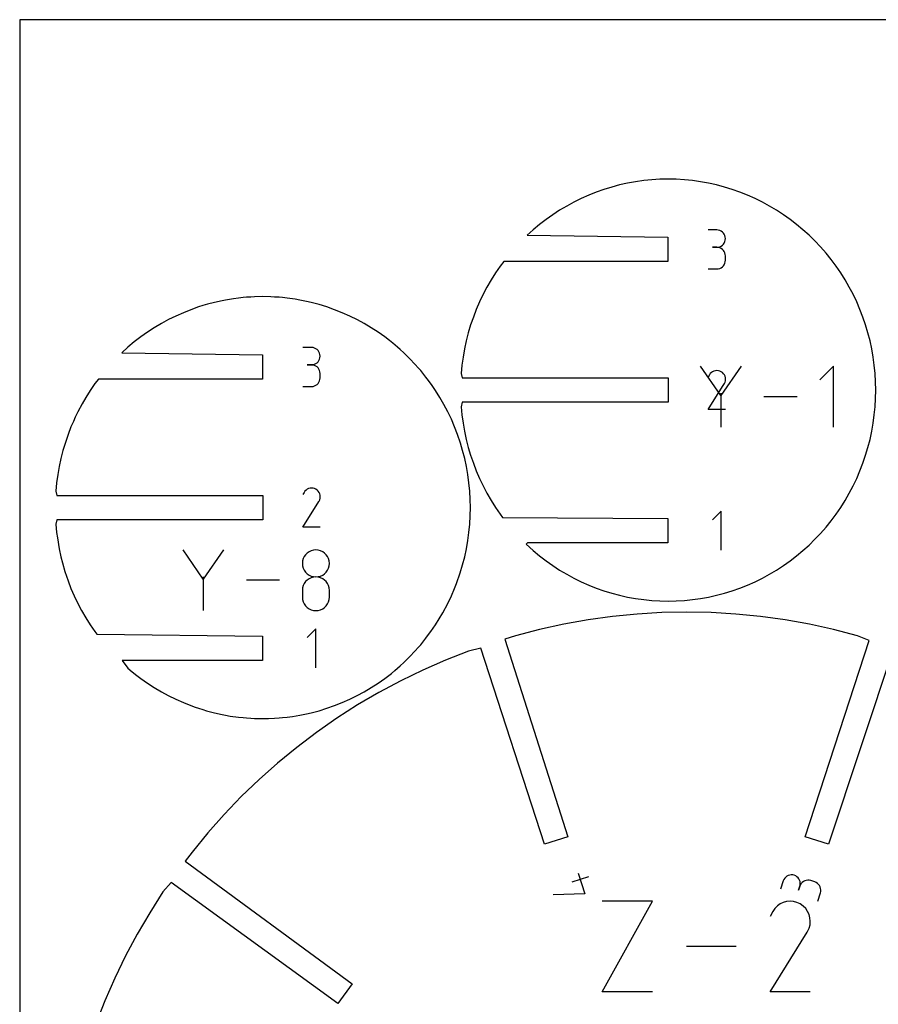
# Model space of a CAD drawing. Extents: x 0 to 406, y 0 to 305.
# Tile 2 of 6: x 0 to 139, y 146 to 305. Entities that reach past the tile are written whole.
import ezdxf

# ---------------------------------------------------------------- set-up
doc = ezdxf.new("R2010")
doc.units = 0

msp = doc.modelspace()

# ---------------------------------------------------------------- linework, layer by layer
at = {"layer": 'annotation', "color": 1}
for p, q in [((112.480543, 270.867872), (111.08173, 270.867872)), ((112.732122, 270.845291), (112.480543, 270.867872)), ((112.96885, 270.780215), (112.732122, 270.845291)), ((113.186789, 270.676647), (112.96885, 270.780215)), ((113.382001, 270.538589), (113.186789, 270.676647)), ((113.550549, 270.370044), (113.382001, 270.538589)), ((113.688496, 270.175013), (113.550549, 270.370044)), ((113.791904, 269.9575), (113.688496, 270.175013)), ((113.382001, 268.399877), (113.550549, 268.568753)), ((113.550549, 268.568753), (113.688496, 268.764276)), ((113.688496, 268.764276), (113.791904, 268.982478)), ((113.856836, 269.721506), (113.791904, 269.9575)), ((113.791904, 268.982478), (113.856836, 269.219387)), ((113.879355, 269.471035), (113.856836, 269.721506)), ((113.856836, 269.219387), (113.879355, 269.471035)), ((113.879355, 269.471035), (113.879355, 269.471035)), ((112.480543, 268.070247), (111.780149, 268.070247)), ((111.780149, 268.070247), (112.480543, 268.070247)), ((112.480543, 268.070247), (112.732122, 268.092834)), ((112.732122, 268.047666), (112.480543, 268.070247)), ((112.480543, 268.070247), (112.480543, 268.070247)), ((112.732122, 268.092834), (112.96885, 268.157948)), ((112.96885, 267.98259), (112.732122, 268.047666)), ((112.96885, 268.157948), (113.186789, 268.261619)), ((113.186789, 267.879022), (112.96885, 267.98259)), ((113.186789, 268.261619), (113.382001, 268.399877)), ((113.382001, 267.740964), (113.186789, 267.879022)), ((113.550549, 267.572418), (113.382001, 267.740964)), ((113.688496, 267.377388), (113.550549, 267.572418)), ((113.791904, 267.159875), (113.688496, 267.377388)), ((113.856836, 266.923881), (113.791904, 267.159875)), ((113.879355, 266.673409), (113.856836, 266.923881)), ((113.688496, 265.268861), (113.791904, 265.486391)), ((113.791904, 265.486391), (113.856836, 265.72244)), ((113.856836, 265.72244), (113.879355, 265.973015)), ((113.879355, 265.973015), (113.879355, 266.673409)), ((113.879355, 266.673409), (113.879355, 266.673409)), ((111.08173, 264.576178), (112.480543, 264.576178)), ((112.480543, 264.576178), (112.732122, 264.598746)), ((112.480543, 264.576178), (112.480543, 264.576178)), ((112.732122, 264.598746), (112.96885, 264.66379)), ((112.96885, 264.66379), (113.186789, 264.767315)), ((113.186789, 264.767315), (113.382001, 264.905331)), ((113.382001, 264.905331), (113.550549, 265.073844)), ((113.550549, 265.073844), (113.688496, 265.268861)), ((47.077253, 251.905752), (45.67844, 251.905752)), ((47.328833, 251.88317), (47.077253, 251.905752)), ((47.565561, 251.818095), (47.328833, 251.88317)), ((47.783499, 251.714527), (47.565561, 251.818095)), ((47.978711, 251.576469), (47.783499, 251.714527)), ((48.147259, 251.407923), (47.978711, 251.576469)), ((48.285206, 251.212893), (48.147259, 251.407923)), ((48.388614, 250.99538), (48.285206, 251.212893)), ((47.978711, 249.437757), (48.147259, 249.606632)), ((48.147259, 249.606632), (48.285206, 249.802156)), ((48.285206, 249.802156), (48.388614, 250.020357)), ((48.453547, 250.759386), (48.388614, 250.99538)), ((48.388614, 250.020357), (48.453547, 250.257267)), ((48.476066, 250.508914), (48.453547, 250.759386)), ((48.453547, 250.257267), (48.476066, 250.508914)), ((48.476066, 250.508914), (48.476066, 250.508914)), ((47.077253, 249.108126), (46.376859, 249.108126)), ((46.376859, 249.108126), (47.077253, 249.108126)), ((47.077253, 249.108126), (47.328833, 249.130713)), ((47.328833, 249.085545), (47.077253, 249.108126)), ((47.077253, 249.108126), (47.077253, 249.108126)), ((47.328833, 249.130713), (47.565561, 249.195827)), ((47.565561, 249.020469), (47.328833, 249.085545)), ((47.565561, 249.195827), (47.783499, 249.299498)), ((47.783499, 248.916901), (47.565561, 249.020469)), ((47.783499, 249.299498), (47.978711, 249.437757)), ((47.978711, 248.778843), (47.783499, 248.916901)), ((48.147259, 248.610298), (47.978711, 248.778843)), ((48.285206, 248.415267), (48.147259, 248.610298)), ((48.388614, 248.197754), (48.285206, 248.415267)), ((48.453547, 247.961761), (48.388614, 248.197754)), ((48.476066, 247.711289), (48.453547, 247.961761)), ((113.144094, 244.1353), (109.872817, 248.866014)), ((111.614945, 247.854725), (111.44005, 247.682171)), ((111.813643, 247.991742), (111.614945, 247.854725)), ((112.030824, 248.09184), (111.813643, 247.991742)), ((112.26117, 248.153638), (112.030824, 248.09184)), ((112.499362, 248.175754), (112.26117, 248.153638)), ((112.74008, 248.156806), (112.499362, 248.175754)), ((112.978004, 248.095412), (112.74008, 248.156806)), ((113.207817, 247.990191), (112.978004, 248.095412)), ((116.414757, 248.866014), (113.144094, 244.1353)), ((113.41336, 247.844236), (113.207817, 247.990191)), ((113.207817, 247.990191), (113.207817, 247.990191)), ((131.313244, 248.865706), (129.133007, 246.684855)), ((131.313244, 239.05864), (131.313244, 248.865706)), ((48.147259, 246.111723), (48.285206, 246.306741)), ((48.285206, 246.306741), (48.388614, 246.52427)), ((48.388614, 246.52427), (48.453547, 246.760319)), ((48.453547, 246.760319), (48.476066, 247.010895)), ((48.476066, 247.010895), (48.476066, 247.711289)), ((48.476066, 247.711289), (48.476066, 247.711289)), ((111.294276, 247.475463), (111.110586, 247.123093)), ((111.44005, 247.682171), (111.294276, 247.475463)), ((113.585217, 247.66909), (113.41336, 247.844236)), ((113.721858, 247.470122), (113.585217, 247.66909)), ((113.71662, 246.07665), (113.823358, 246.305826)), ((113.821756, 247.2527), (113.721858, 247.470122)), ((113.883384, 247.022192), (113.821756, 247.2527)), ((113.823358, 246.305826), (113.885713, 246.543386)), ((113.905212, 246.783964), (113.883384, 247.022192)), ((113.885713, 246.543386), (113.905212, 246.783964)), ((45.67844, 245.614057), (47.077253, 245.614057)), ((47.077253, 245.614057), (47.328833, 245.636626)), ((47.077253, 245.614057), (47.077253, 245.614057)), ((47.328833, 245.636626), (47.565561, 245.701669)), ((47.565561, 245.701669), (47.783499, 245.805195)), ((47.783499, 245.805195), (47.978711, 245.943211)), ((47.978711, 245.943211), (48.147259, 246.111723)), ((111.106636, 241.876657), (113.691733, 246.038332)), ((113.691733, 246.038332), (113.694823, 246.042156)), ((113.691733, 246.038332), (113.691733, 246.038332)), ((113.694823, 246.042156), (113.697787, 246.046012)), ((113.697787, 246.046012), (113.700643, 246.049934)), ((113.700643, 246.049934), (113.703412, 246.053953)), ((113.703412, 246.053953), (113.706112, 246.058102)), ((113.706112, 246.058102), (113.708763, 246.062414)), ((113.708763, 246.062414), (113.711386, 246.066921)), ((113.711386, 246.066921), (113.713998, 246.071655)), ((113.713998, 246.071655), (113.71662, 246.07665)), ((113.71662, 246.07665), (113.71662, 246.07665)), ((113.144094, 244.515996), (113.144094, 239.058332)), ((125.455973, 243.962173), (120.093636, 243.962173)), ((113.904261, 241.876657), (111.106636, 241.876657)), ((46.211671, 228.892605), (46.036776, 228.720051)), ((46.410369, 229.029621), (46.211671, 228.892605)), ((46.627551, 229.12972), (46.410369, 229.029621)), ((46.857897, 229.191518), (46.627551, 229.12972)), ((47.096089, 229.213634), (46.857897, 229.191518)), ((47.336806, 229.194686), (47.096089, 229.213634)), ((47.574731, 229.133292), (47.336806, 229.194686)), ((47.804544, 229.028071), (47.574731, 229.133292)), ((48.010087, 228.882115), (47.804544, 229.028071)), ((47.804544, 229.028071), (47.804544, 229.028071)), ((48.181943, 228.70697), (48.010087, 228.882115)), ((45.891003, 228.513342), (45.707313, 228.160973)), ((46.036776, 228.720051), (45.891003, 228.513342)), ((48.318585, 228.508002), (48.181943, 228.70697)), ((48.313347, 227.11453), (48.420085, 227.343705)), ((48.418483, 228.29058), (48.318585, 228.508002)), ((48.480111, 228.060071), (48.418483, 228.29058)), ((48.420085, 227.343705), (48.48244, 227.581266)), ((48.501939, 227.821844), (48.480111, 228.060071)), ((48.48244, 227.581266), (48.501939, 227.821844)), ((45.703362, 222.914536), (48.28846, 227.076211)), ((48.28846, 227.076211), (48.29155, 227.080035)), ((48.28846, 227.076211), (48.28846, 227.076211)), ((48.29155, 227.080035), (48.294514, 227.083892)), ((48.294514, 227.083892), (48.29737, 227.087814)), ((48.29737, 227.087814), (48.300139, 227.091833)), ((48.300139, 227.091833), (48.302839, 227.095982)), ((48.302839, 227.095982), (48.30549, 227.100294)), ((48.30549, 227.100294), (48.308112, 227.104801)), ((48.308112, 227.104801), (48.310725, 227.109535)), ((48.310725, 227.109535), (48.313347, 227.11453)), ((48.313347, 227.11453), (48.313347, 227.11453)), ((113.180922, 225.476635), (111.780529, 224.075847)), ((113.180922, 219.177435), (113.180922, 225.476635)), ((48.500988, 222.914536), (45.703362, 222.914536)), ((29.627006, 214.531832), (26.355729, 219.262545)), ((32.897668, 219.262545), (29.627006, 214.531832)), ((45.752046, 217.832909), (45.650752, 217.465497)), ((45.913303, 218.17155), (45.752046, 217.832909)), ((46.128332, 218.475188), (45.913303, 218.17155)), ((46.390943, 218.737592), (46.128332, 218.475188)), ((46.694944, 218.952531), (46.390943, 218.737592)), ((47.034146, 219.113774), (46.694944, 218.952531)), ((47.402358, 219.215089), (47.034146, 219.113774)), ((47.793388, 219.250245), (47.402358, 219.215089)), ((48.184418, 219.215089), (47.793388, 219.250245)), ((47.793388, 219.250245), (47.793388, 219.250245)), ((48.55263, 219.113774), (48.184418, 219.215089)), ((48.891832, 218.952531), (48.55263, 219.113774)), ((49.195833, 218.737592), (48.891832, 218.952531)), ((49.458444, 218.475188), (49.195833, 218.737592)), ((49.673473, 218.17155), (49.458444, 218.475188)), ((49.83473, 217.832909), (49.673473, 218.17155)), ((49.936024, 217.465497), (49.83473, 217.832909)), ((45.650752, 217.465497), (45.615612, 217.075544)), ((45.615612, 217.075544), (45.615612, 217.075544)), ((45.615612, 217.075544), (45.650772, 216.68376)), ((45.650772, 216.68376), (45.752117, 216.314922)), ((45.752117, 216.314922), (45.91344, 215.975209)), ((49.673337, 215.975209), (49.834659, 216.314922)), ((49.834659, 216.314922), (49.936004, 216.68376)), ((49.936004, 216.68376), (49.971164, 217.075544)), ((49.971164, 217.075544), (49.936024, 217.465497)), ((49.971164, 217.075544), (49.971164, 217.075544)), ((29.627006, 214.912528), (29.627006, 209.454864)), ((45.91344, 215.975209), (46.128534, 215.670804)), ((46.128534, 215.670804), (46.391196, 215.407885)), ((46.694944, 214.596773), (46.390943, 214.381554)), ((46.391196, 215.407885), (46.695218, 215.192634)), ((47.034146, 214.75816), (46.694944, 214.596773)), ((46.695218, 215.192634), (47.034394, 215.031231)), ((47.402358, 214.859528), (47.034146, 214.75816)), ((47.034394, 215.031231), (47.40252, 214.929857)), ((47.793388, 214.894692), (47.402358, 214.859528)), ((47.40252, 214.929857), (47.793388, 214.894692)), ((47.793388, 214.894692), (48.184256, 214.929857)), ((48.184418, 214.859549), (47.793388, 214.894692)), ((47.793388, 214.894692), (47.793388, 214.894692)), ((47.793388, 214.894692), (47.793388, 214.894692)), ((48.184256, 214.929857), (48.552382, 215.031231)), ((48.55263, 214.758231), (48.184418, 214.859549)), ((48.552382, 215.031231), (48.891558, 215.192634)), ((48.891832, 214.59691), (48.55263, 214.758231)), ((48.891558, 215.192634), (49.19558, 215.407885)), ((49.195833, 214.381756), (48.891832, 214.59691)), ((49.19558, 215.407885), (49.458242, 215.670804)), ((49.458242, 215.670804), (49.673337, 215.975209)), ((41.938884, 214.358705), (36.576548, 214.358705)), ((45.650752, 213.106057), (45.615612, 212.714456)), ((45.752046, 213.474752), (45.650752, 213.106057)), ((45.913303, 213.814357), (45.752046, 213.474752)), ((46.128332, 214.118686), (45.913303, 213.814357)), ((46.390943, 214.381554), (46.128332, 214.118686)), ((49.458444, 214.118939), (49.195833, 214.381756)), ((49.673473, 213.814631), (49.458444, 214.118939)), ((49.83473, 213.475), (49.673473, 213.814631)), ((49.936024, 213.106218), (49.83473, 213.475)), ((49.971164, 212.714456), (49.936024, 213.106218)), ((45.615612, 212.714456), (45.615612, 211.629565)), ((45.615612, 211.629565), (45.615612, 211.629565)), ((45.615612, 211.629565), (45.650772, 211.237992)), ((49.936004, 211.237992), (49.971164, 211.629565)), ((49.971164, 211.629565), (49.971164, 212.714456)), ((49.971164, 212.714456), (49.971164, 212.714456)), ((45.650772, 211.237992), (45.752117, 210.869719)), ((45.752117, 210.869719), (45.91344, 210.530825)), ((45.91344, 210.530825), (46.128534, 210.22739)), ((46.128534, 210.22739), (46.391196, 209.965492)), ((46.391196, 209.965492), (46.695218, 209.751211)), ((46.695218, 209.751211), (47.034394, 209.590627)), ((48.552382, 209.590627), (48.891558, 209.751211)), ((48.891558, 209.751211), (49.19558, 209.965492)), ((49.19558, 209.965492), (49.458242, 210.22739)), ((49.458242, 210.22739), (49.673337, 210.530825)), ((49.673337, 210.530825), (49.834659, 210.869719)), ((49.834659, 210.869719), (49.936004, 211.237992)), ((47.034394, 209.590627), (47.40252, 209.489818)), ((47.40252, 209.489818), (47.793388, 209.454864)), ((47.793388, 209.454864), (48.184256, 209.489818)), ((47.793388, 209.454864), (47.793388, 209.454864)), ((48.184256, 209.489818), (48.552382, 209.590627)), ((47.777634, 206.514515), (46.377241, 205.113727)), ((47.777634, 200.215315), (47.777634, 206.514515)), ((90.11317, 167.076589), (91.193995, 163.750151)), ((91.769001, 166.51223), (89.108302, 165.647716)), ((123.221387, 165.843857), (122.78913, 164.513507)), ((123.320606, 166.076146), (123.221387, 165.843857)), ((123.455649, 166.281178), (123.320606, 166.076146)), ((123.621495, 166.456445), (123.455649, 166.281178)), ((123.81312, 166.599441), (123.621495, 166.456445)), ((124.0255, 166.707656), (123.81312, 166.599441)), ((124.253613, 166.778584), (124.0255, 166.707656)), ((124.492435, 166.809715), (124.253613, 166.778584)), ((124.736944, 166.798544), (124.492435, 166.809715)), ((124.982115, 166.742561), (124.736944, 166.798544)), ((125.214488, 166.64338), (124.982115, 166.742561)), ((124.982115, 166.742561), (124.982115, 166.742561)), ((125.419737, 166.508417), (125.214488, 166.64338)), ((125.595304, 166.342642), (125.419737, 166.508417)), ((125.73863, 166.151027), (125.595304, 166.342642)), ((125.847156, 165.938542), (125.73863, 166.151027)), ((125.918324, 165.710161), (125.847156, 165.938542)), ((125.949574, 165.470853), (125.918324, 165.710161)), ((125.938348, 165.22559), (125.949574, 165.470853)), ((126.116349, 165.416664), (125.981305, 165.211632)), ((126.282195, 165.591932), (126.116349, 165.416664)), ((126.47382, 165.734927), (126.282195, 165.591932)), ((126.6862, 165.843142), (126.47382, 165.734927)), ((126.914313, 165.91407), (126.6862, 165.843142)), ((127.153135, 165.945202), (126.914313, 165.91407)), ((127.397644, 165.93403), (127.153135, 165.945202)), ((127.642815, 165.878047), (127.397644, 165.93403)), ((128.308929, 165.661613), (127.642815, 165.878047)), ((127.642815, 165.878047), (127.642815, 165.878047)), ((128.540282, 165.562764), (128.308929, 165.661613)), ((128.744713, 165.428067), (128.540282, 165.562764)), ((128.919641, 165.262499), (128.744713, 165.428067)), ((129.062486, 165.07104), (128.919641, 165.262499)), ((91.193995, 163.750151), (86.103306, 163.564808)), ((125.882087, 164.979343), (125.665653, 164.313229)), ((125.665653, 164.313229), (125.882087, 164.979343)), ((125.882087, 164.979343), (125.938348, 165.22559)), ((125.981305, 165.211632), (125.882087, 164.979343)), ((125.882087, 164.979343), (125.882087, 164.979343)), ((128.772887, 162.569267), (129.205144, 163.899617)), ((129.170667, 164.858668), (129.062486, 165.07104)), ((129.241603, 164.630362), (129.170667, 164.858668)), ((129.205144, 163.899617), (129.261423, 164.145857)), ((129.205144, 163.899617), (129.205144, 163.899617)), ((129.272716, 164.391098), (129.241603, 164.630362)), ((129.261423, 164.145857), (129.272716, 164.391098)), ((93.973795, 147.911135), (102.098122, 162.542998)), ((102.098122, 162.542998), (93.973795, 162.542998)), ((122.715821, 162.115215), (122.254283, 161.79695)), ((123.220293, 162.347725), (122.715821, 162.115215)), ((123.755344, 162.49127), (123.220293, 162.347725)), ((124.308619, 162.542641), (123.755344, 162.49127)), ((124.867761, 162.498628), (124.308619, 162.542641)), ((125.420416, 162.356022), (124.867761, 162.498628)), ((125.954228, 162.111612), (125.420416, 162.356022)), ((126.431666, 161.772586), (125.954228, 162.111612)), ((125.954228, 162.111612), (125.954228, 162.111612)), ((121.509431, 160.915995), (121.082752, 160.097506)), ((121.848035, 161.39614), (121.509431, 160.915995)), ((122.254283, 161.79695), (121.848035, 161.39614)), ((126.830856, 161.365755), (126.431666, 161.772586)), ((127.148249, 160.90359), (126.830856, 161.365755)), ((127.380294, 160.398559), (127.148249, 160.90359)), ((127.523443, 159.863131), (127.380294, 160.398559)), ((127.574146, 159.309774), (127.523443, 159.863131)), ((127.528853, 158.750956), (127.574146, 159.309774)), ((121.073576, 147.911016), (127.078274, 157.577809)), ((127.078274, 157.577809), (127.085452, 157.586691)), ((127.078274, 157.577809), (127.078274, 157.577809)), ((127.085452, 157.586691), (127.092336, 157.595649)), ((127.092336, 157.595649), (127.098971, 157.604759)), ((127.098971, 157.604759), (127.105401, 157.614094)), ((127.105401, 157.614094), (127.111673, 157.623732)), ((127.111673, 157.623732), (127.117832, 157.633748)), ((127.117832, 157.633748), (127.123923, 157.644216)), ((127.123923, 157.644216), (127.129991, 157.655213)), ((127.129991, 157.655213), (127.136082, 157.666815)), ((127.136082, 157.666815), (127.384015, 158.199147)), ((127.136082, 157.666815), (127.136082, 157.666815)), ((127.384015, 158.199147), (127.528853, 158.750956)), ((115.586899, 155.227066), (107.586447, 155.227066)), ((102.098122, 147.911135), (93.973795, 147.911135)), ((127.571936, 147.911016), (121.073576, 147.911016))]:
    msp.add_line(p, q, dxfattribs=at)
at = {"layer": 'boundary', "color": 5}
for p, q in [((96.811345, 278.133898), (95.538399, 277.796648)), ((98.096448, 278.420152), (96.811345, 278.133898)), ((99.391541, 278.655045), (98.096448, 278.420152)), ((100.694702, 278.838384), (99.391541, 278.655045)), ((102.003845, 278.969669), (100.694702, 278.838384)), ((103.31704, 279.048778), (102.003845, 278.969669)), ((104.632276, 279.075217), (103.31704, 279.048778)), ((105.947481, 279.048776), (104.632276, 279.075217)), ((107.260641, 278.96967), (105.947481, 279.048776)), ((108.569813, 278.83838), (107.260641, 278.96967)), ((109.872951, 278.655045), (108.569813, 278.83838)), ((111.168079, 278.420145), (109.872951, 278.655045)), ((112.453135, 278.133898), (111.168079, 278.420145)), ((113.726122, 277.796638), (112.453135, 278.133898)), ((91.811874, 276.482912), (90.606681, 275.946826)), ((93.036759, 276.970568), (91.811874, 276.482912)), ((94.279529, 277.408794), (93.036759, 276.970568)), ((95.538399, 277.796648), (94.279529, 277.408794)), ((114.984951, 277.408794), (113.726122, 277.796638)), ((116.227761, 276.970555), (114.984951, 277.408794)), ((117.452678, 276.482912), (116.227761, 276.970555)), ((118.657832, 275.94681), (117.452678, 276.482912)), ((89.423042, 275.363243), (88.262772, 274.733102)), ((90.606681, 275.946826), (89.423042, 275.363243)), ((119.841437, 275.363243), (118.657832, 275.94681)), ((121.001741, 274.733084), (119.841437, 275.363243)), ((86.019558, 273.336739), (84.940219, 272.572446)), ((87.127649, 274.057263), (86.019558, 273.336739)), ((88.262772, 274.733102), (87.127649, 274.057263)), ((122.136834, 274.057263), (121.001741, 274.733084)), ((123.24496, 273.336717), (122.136834, 274.057263)), ((124.32434, 272.572446), (123.24496, 273.336717)), ((83.891511, 271.76541), (82.874808, 270.91696)), ((84.940219, 272.572446), (83.891511, 271.76541)), ((125.373009, 271.765386), (124.32434, 272.572446)), ((126.389675, 270.916961), (125.373009, 271.765386)), ((82.874808, 270.91696), (81.891639, 270.028608)), ((127.372873, 270.02858), (126.389675, 270.916961)), ((81.891639, 270.028608), (104.607333, 269.69408)), ((104.607333, 269.69408), (104.607333, 265.75708)), ((128.321098, 269.101807), (127.372873, 270.02858)), ((129.233018, 268.138127), (128.321098, 269.101807)), ((130.107047, 267.138893), (129.233018, 268.138127)), ((130.941931, 266.105587), (130.107047, 267.138893)), ((78.113079, 265.75708), (77.528456, 265.039774)), ((104.607333, 265.75708), (78.113079, 265.75708)), ((131.73603, 265.039774), (130.941931, 266.105587)), ((76.776511, 263.942831), (76.067514, 262.816563)), ((77.528456, 265.039774), (76.776511, 263.942831)), ((132.488068, 263.942795), (131.73603, 265.039774)), ((133.196969, 262.816631), (132.488068, 263.942795)), ((76.067514, 262.816563), (75.402569, 261.663009)), ((133.861942, 261.66297), (133.196969, 262.816631)), ((75.402569, 261.663009), (74.782506, 260.483725)), ((134.481974, 260.483725), (133.861942, 261.66297)), ((31.408079, 259.171778), (30.296944, 258.877398)), ((32.693087, 259.458029), (31.408079, 259.171778)), ((33.222105, 259.553978), (32.693087, 259.458029)), ((34.480542, 259.762191), (33.222105, 259.553978)), ((35.29137, 259.876263), (34.480542, 259.762191)), ((36.048641, 259.952204), (35.29137, 259.876263)), ((36.600525, 260.007549), (36.048641, 259.952204)), ((37.324004, 260.051131), (36.600525, 260.007549)), ((37.913751, 260.086657), (37.324004, 260.051131)), ((39.228927, 260.113097), (37.913751, 260.086657)), ((40.544134, 260.086656), (39.228927, 260.113097)), ((41.126055, 260.051601), (40.544134, 260.086656)), ((41.857344, 260.007549), (41.126055, 260.051601)), ((42.392768, 259.953855), (41.857344, 260.007549)), ((43.166519, 259.87626), (42.392768, 259.953855)), ((44.469674, 259.692924), (43.166519, 259.87626)), ((45.206312, 259.55932), (44.469674, 259.692924)), ((45.764794, 259.458027), (45.206312, 259.55932)), ((46.27309, 259.344795), (45.764794, 259.458027)), ((47.049769, 259.171777), (46.27309, 259.344795)), ((48.322761, 258.834521), (47.049769, 259.171777)), ((74.208291, 259.280827), (73.680831, 258.055931)), ((74.782506, 260.483725), (74.208291, 259.280827)), ((135.056218, 259.280786), (134.481974, 260.483725)), ((135.583651, 258.055999), (135.056218, 259.280786)), ((26.408509, 257.520791), (25.203357, 256.9847)), ((27.633462, 258.008442), (26.408509, 257.520791)), ((28.876243, 258.446674), (27.633462, 258.008442)), ((29.565937, 258.659164), (28.876243, 258.446674)), ((30.296944, 258.877398), (29.565937, 258.659164)), ((49.581696, 258.446674), (48.322761, 258.834521)), ((50.824486, 258.008438), (49.581696, 258.446674)), ((52.049361, 257.520792), (50.824486, 258.008438)), ((53.254526, 256.984693), (52.049361, 257.520792)), ((73.680831, 258.055931), (73.201019, 256.811095)), ((136.06349, 256.811051), (135.583651, 258.055999)), ((24.01973, 256.401122), (22.859472, 255.77098)), ((25.203357, 256.9847), (24.01973, 256.401122)), ((54.48853, 256.373754), (53.254526, 256.984693)), ((55.598421, 255.770965), (54.48853, 256.373754)), ((73.201019, 256.811095), (72.769831, 255.547992)), ((136.49466, 255.547993), (136.06349, 256.811051)), ((20.616232, 254.374616), (19.536885, 253.610326)), ((21.724379, 255.095143), (20.616232, 254.374616)), ((22.859472, 255.77098), (21.724379, 255.095143)), ((56.733558, 255.095143), (55.598421, 255.770965)), ((57.841658, 254.374598), (56.733558, 255.095143)), ((58.920983, 253.610326), (57.841658, 254.374598)), ((72.388218, 254.268623), (72.056348, 252.97479)), ((72.769831, 255.547992), (72.388218, 254.268623)), ((136.876278, 254.268577), (136.49466, 255.547993)), ((137.208134, 252.97486), (136.876278, 254.268577)), ((18.488195, 252.803279), (17.471494, 251.95484)), ((18.916338, 253.132767), (18.488195, 252.803279)), ((19.536885, 253.610326), (18.916338, 253.132767)), ((59.678569, 253.027305), (58.920983, 253.610326)), ((60.199366, 252.611601), (59.678569, 253.027305)), ((72.056348, 252.97479), (71.774748, 251.668845)), ((137.489751, 251.668798), (137.208134, 252.97486)), ((17.471494, 251.95484), (16.4883, 251.066482)), ((16.4883, 251.066482), (39.204043, 250.73196)), ((60.986378, 251.95484), (60.199366, 252.611601)), ((61.38179, 251.59756), (60.986378, 251.95484)), ((61.96957, 251.066459), (61.38179, 251.59756)), ((62.917841, 250.139686), (61.96957, 251.066459)), ((71.774748, 251.668845), (71.54358, 250.352588)), ((137.720906, 250.352587), (137.489751, 251.668798)), ((39.204043, 250.73196), (39.204043, 246.79496)), ((63.829747, 249.176013), (62.917841, 250.139686)), ((71.54358, 250.352588), (71.363224, 249.028234)), ((137.901268, 249.028186), (137.720906, 250.352587)), ((64.294286, 248.644943), (63.829747, 249.176013)), ((64.703803, 248.176773), (64.294286, 248.644943)), ((65.044929, 247.754545), (64.703803, 248.176773)), ((71.363224, 249.028234), (71.233939, 247.697649)), ((138.030553, 247.697649), (137.901268, 249.028186)), ((12.709806, 246.79496), (12.12516, 246.077654)), ((39.204043, 246.79496), (12.709806, 246.79496)), ((65.538625, 247.143472), (65.044929, 247.754545)), ((65.978478, 246.553101), (65.538625, 247.143472)), ((66.546623, 245.765608), (65.978478, 246.553101)), ((71.233939, 247.697649), (71.401296, 246.994808)), ((71.401296, 246.994808), (104.632238, 246.994808)), ((104.632238, 246.994808), (104.632238, 243.057808)), ((138.108334, 246.363004), (138.030553, 247.697649)), ((138.134356, 245.026308), (138.108334, 246.363004)), ((11.37315, 244.980705), (10.664214, 243.854443)), ((12.12516, 246.077654), (11.37315, 244.980705)), ((67.084715, 244.980675), (66.546623, 245.765608)), ((67.793659, 243.85451), (67.084715, 244.980675)), ((138.108333, 243.689587), (138.134356, 245.026308)), ((10.664214, 243.854443), (10.058297, 242.803318)), ((68.458638, 242.70086), (67.793659, 243.85451)), ((138.030553, 242.354966), (138.108333, 243.689587)), ((9.379209, 241.521605), (8.97026, 240.664892)), ((10.058297, 242.803318), (9.379209, 241.521605)), ((69.078702, 241.521604), (68.458638, 242.70086)), ((69.652874, 240.318671), (69.078702, 241.521604)), ((71.401297, 243.057808), (71.233939, 242.354966)), ((71.233939, 242.354966), (71.363216, 241.024454)), ((104.632238, 243.057808), (71.401297, 243.057808)), ((137.901265, 241.024405), (138.030553, 242.354966)), ((8.656531, 239.973919), (8.277526, 239.093811)), ((8.97026, 240.664892), (8.656531, 239.973919)), ((70.180384, 239.093879), (69.652874, 240.318671)), ((71.363216, 241.024454), (71.54358, 239.700028)), ((137.720906, 239.700028), (137.901265, 241.024405)), ((8.277526, 239.093811), (7.797689, 237.848952)), ((70.66018, 237.848938), (70.180384, 239.093879)), ((71.54358, 239.700028), (71.774734, 238.383841)), ((71.774734, 238.383841), (72.056348, 237.077756)), ((137.208134, 237.077756), (137.489746, 238.383793)), ((137.489746, 238.383793), (137.720906, 239.700028)), ((7.797689, 237.848952), (7.366524, 236.585872)), ((71.128795, 236.460349), (70.66018, 237.848938)), ((72.056348, 237.077756), (72.38813, 235.78406)), ((136.876344, 235.784014), (137.208134, 237.077756)), ((6.984846, 235.306481), (6.653065, 234.01267)), ((7.366524, 236.585872), (6.984846, 235.306481)), ((71.473025, 235.306465), (71.128795, 236.460349)), ((71.804845, 234.012739), (71.473025, 235.306465)), ((72.38813, 235.78406), (72.769831, 234.504623)), ((136.49466, 234.504623), (136.876344, 235.784014)), ((6.653065, 234.01267), (6.371453, 232.706696)), ((72.086485, 232.706685), (71.804845, 234.012739)), ((72.769831, 234.504623), (73.200995, 233.241586)), ((136.06348, 233.241541), (136.49466, 234.504623)), ((6.371453, 232.706696), (6.140264, 231.390467)), ((72.317606, 231.390467), (72.086485, 232.706685)), ((73.200995, 233.241586), (73.680831, 231.996616)), ((73.680831, 231.996616), (74.208263, 230.771849)), ((135.056207, 230.771807), (135.583651, 231.996616)), ((135.583651, 231.996616), (136.06348, 233.241541)), ((6.140264, 231.390467), (5.959923, 230.06612)), ((72.497999, 230.066062), (72.317606, 231.390467)), ((74.208263, 230.771849), (74.782506, 229.568891)), ((134.481974, 229.568891), (135.056207, 230.771807)), ((5.959923, 230.06612), (5.830679, 228.735529)), ((72.627238, 228.735528), (72.497999, 230.066062)), ((74.782506, 229.568891), (75.402538, 228.389663)), ((133.86193, 228.389623), (134.481974, 229.568891)), ((5.830679, 228.735529), (5.998014, 228.032687)), ((5.998014, 228.032687), (39.228965, 228.032687)), ((39.228965, 228.032687), (39.228965, 224.095687)), ((72.705038, 227.400895), (72.627238, 228.735528)), ((72.731081, 226.064187), (72.705038, 227.400895)), ((75.402538, 228.389663), (76.067513, 227.235985)), ((76.067513, 227.235985), (76.776407, 226.109837)), ((132.488054, 226.109799), (133.196969, 227.235985)), ((133.196969, 227.235985), (133.86193, 228.389623)), ((72.705038, 224.727477), (72.731081, 226.064187)), ((76.776407, 226.109837), (77.528456, 225.012842)), ((131.73603, 225.012842), (132.488054, 226.109799)), ((5.997973, 224.095687), (5.830613, 223.392846)), ((39.228965, 224.095687), (5.997973, 224.095687)), ((72.627238, 223.392846), (72.705038, 224.727477)), ((77.528456, 225.012842), (77.916228, 224.492385)), ((77.916228, 224.492385), (104.607318, 224.295535)), ((104.607318, 224.295535), (104.607318, 220.358535)), ((130.941914, 223.947008), (131.73603, 225.012842)), ((5.830613, 223.392846), (5.959853, 222.06232)), ((72.497996, 222.062282), (72.627238, 223.392846)), ((129.233, 221.914468), (130.107048, 222.913722)), ((130.107048, 222.913722), (130.941914, 223.947008)), ((5.959853, 222.06232), (6.07711, 221.201521)), ((6.07711, 221.201521), (6.371383, 219.4217)), ((72.317607, 220.737908), (72.497996, 222.062282)), ((127.372853, 220.024017), (128.321177, 220.950809)), ((128.321177, 220.950809), (129.233, 221.914468)), ((6.371383, 219.4217), (6.653066, 218.115635)), ((71.804845, 218.115636), (72.086483, 219.421679)), ((72.086483, 219.421679), (72.317607, 220.737908)), ((81.947613, 220.358535), (81.750763, 220.161685)), ((81.750763, 220.161685), (82.874808, 219.135655)), ((104.607318, 220.358535), (81.947613, 220.358535)), ((126.389675, 219.135655), (127.372853, 220.024017)), ((6.653066, 218.115635), (6.898674, 217.157916)), ((71.473023, 216.821901), (71.804845, 218.115636)), ((82.874808, 219.135655), (83.891398, 218.287238)), ((83.891398, 218.287238), (84.940149, 217.4801)), ((124.32434, 217.48017), (125.373053, 218.287212)), ((125.373053, 218.287212), (126.389675, 219.135655)), ((6.898674, 217.157916), (7.302266, 215.757898)), ((71.091349, 215.542503), (71.473023, 216.821901)), ((84.940149, 217.4801), (86.019517, 216.715905)), ((86.019517, 216.715905), (87.127649, 215.995352)), ((122.136834, 215.995352), (123.244936, 216.715882)), ((123.244936, 216.715882), (124.32434, 217.48017)), ((7.302266, 215.757898), (7.797682, 214.279442)), ((70.483275, 213.820477), (71.091349, 215.542503)), ((87.127649, 215.995352), (88.26273, 215.319537)), ((88.26273, 215.319537), (89.423042, 214.689373)), ((89.423042, 214.689373), (90.60664, 214.10581)), ((118.657805, 214.105793), (119.841437, 214.689373)), ((119.841437, 214.689373), (121.001716, 215.319517)), ((121.001716, 215.319517), (122.136834, 215.995352)), ((7.797682, 214.279442), (8.277463, 213.034496)), ((8.277463, 213.034496), (8.804955, 211.809738)), ((69.65287, 211.809693), (70.180321, 213.034495)), ((70.180321, 213.034495), (70.483275, 213.820477)), ((90.60664, 214.10581), (91.811808, 213.569704)), ((91.811808, 213.569704), (93.036718, 213.082063)), ((93.036718, 213.082063), (94.279529, 212.643822)), ((114.984951, 212.643822), (116.227732, 213.08205)), ((116.227732, 213.08205), (117.452678, 213.569704)), ((117.452678, 213.569704), (118.657805, 214.105793)), ((8.804955, 211.809738), (9.379144, 210.60677)), ((69.078639, 210.60677), (69.65287, 211.809693)), ((94.279529, 212.643822), (95.538358, 212.255979)), ((95.538358, 212.255979), (96.811345, 211.918717)), ((96.811345, 211.918717), (98.096409, 211.632472)), ((98.096409, 211.632472), (99.391541, 211.397571)), ((99.391541, 211.397571), (100.694664, 211.214237)), ((108.569779, 211.214232), (109.872951, 211.397571)), ((109.872951, 211.397571), (111.168046, 211.632464)), ((111.168046, 211.632464), (112.453135, 211.918717)), ((112.453135, 211.918717), (113.726091, 212.255968)), ((113.726091, 212.255968), (114.984951, 212.643822)), ((9.379144, 210.60677), (9.980225, 209.463666)), ((68.273854, 209.106939), (69.078639, 210.60677)), ((100.694664, 211.214237), (102.003846, 211.082877)), ((102.003846, 211.082877), (103.317003, 211.00384)), ((103.317003, 211.00384), (104.632209, 210.977399)), ((104.632209, 210.977399), (105.947446, 211.003838)), ((105.947446, 211.003838), (107.260641, 211.082877)), ((107.260641, 211.082877), (108.569779, 211.214232)), ((9.980225, 209.463666), (10.664214, 208.273864)), ((10.664214, 208.273864), (11.373123, 207.147711)), ((67.084702, 207.14768), (67.707525, 208.13704)), ((67.707525, 208.13704), (68.273854, 209.106939)), ((95.658623, 208.490472), (91.706638, 207.94351)), ((99.628891, 208.882407), (95.658623, 208.490472)), ((103.611328, 209.118336), (99.628891, 208.882407)), ((107.599936, 209.197304), (103.611328, 209.118336)), ((111.588532, 209.118336), (107.599936, 209.197304)), ((115.57098, 208.882407), (111.588532, 209.118336)), ((119.541236, 208.490474), (115.57098, 208.882407)), ((123.493233, 207.943511), (119.541236, 208.490474)), ((11.373123, 207.147711), (12.12516, 206.050721)), ((66.332707, 206.050721), (67.084702, 207.14768)), ((87.779072, 207.242419), (83.88204, 206.388306)), ((91.706638, 207.94351), (87.779072, 207.242419)), ((127.420787, 207.242422), (123.493233, 207.943511)), ((131.317831, 206.388306), (127.420787, 207.242422)), ((12.12516, 206.050721), (12.435252, 205.634515)), ((12.435252, 205.634515), (39.20403, 205.333415)), ((39.20403, 205.333415), (39.20403, 201.396415)), ((65.044929, 204.37383), (65.538617, 204.984893)), ((65.538617, 204.984893), (65.978478, 205.575274)), ((65.978478, 205.575274), (66.332707, 206.050721)), ((80.021538, 205.382068), (78.276433, 204.852987)), ((83.88204, 206.388306), (80.021538, 205.382068)), ((135.178322, 205.382071), (131.317831, 206.388306)), ((137.049824, 204.604941), (135.178322, 205.382071)), ((63.829741, 202.952354), (64.294287, 203.483432)), ((64.294287, 203.483432), (64.703804, 203.951602)), ((64.703804, 203.951602), (65.044929, 204.37383)), ((74.40574, 203.388334), (72.434813, 202.916974)), ((84.684389, 171.753906), (74.40574, 203.388334)), ((78.276433, 204.852987), (88.428698, 172.970506)), ((126.771173, 172.970506), (137.049824, 204.604941)), ((141.042177, 203.514719), (130.515483, 171.753906)), ((61.969548, 201.061896), (62.917841, 201.988689)), ((62.917841, 201.988689), (63.829741, 202.952354)), ((72.434813, 202.916974), (68.720217, 201.461923)), ((39.20403, 201.396415), (16.544273, 201.396415)), ((16.544273, 201.396415), (17.471495, 200.173535)), ((60.986378, 200.173535), (61.381789, 200.530815)), ((61.381789, 200.530815), (61.969548, 201.061896)), ((68.720217, 201.461923), (65.065336, 199.862285)), ((17.471495, 200.173535), (18.168021, 199.592282)), ((18.168021, 199.592282), (18.916338, 198.995579)), ((18.916338, 198.995579), (19.536885, 198.517979)), ((58.920983, 198.518049), (59.339005, 198.839728)), ((59.339005, 198.839728), (59.969738, 199.325094)), ((59.969738, 199.325094), (60.512646, 199.778178)), ((60.512646, 199.778178), (60.986378, 200.173535)), ((65.065336, 199.862285), (61.475871, 198.120909)), ((19.536885, 198.517979), (20.616199, 197.753782)), ((20.616199, 197.753782), (21.724313, 197.033232)), ((21.724313, 197.033232), (22.85944, 196.357414)), ((55.5984, 196.357398), (56.733558, 197.033232)), ((56.733558, 197.033232), (57.841638, 197.753763)), ((57.841638, 197.753763), (58.920983, 198.518049)), ((61.475871, 198.120909), (57.957127, 196.240491)), ((22.85944, 196.357414), (23.939453, 195.770851)), ((23.939453, 195.770851), (25.20334, 195.143683)), ((53.254515, 195.143676), (54.438138, 195.727252)), ((54.438138, 195.727252), (55.5984, 196.357398)), ((57.957127, 196.240491), (54.514731, 194.223866)), ((25.20334, 195.143683), (26.408509, 194.607583)), ((26.408509, 194.607583), (27.633388, 194.119937)), ((27.633388, 194.119937), (28.334356, 193.872773)), ((28.334356, 193.872773), (28.876243, 193.681701)), ((49.581696, 193.681701), (50.824476, 194.119933)), ((50.824476, 194.119933), (52.04936, 194.607583)), ((54.514731, 194.223866), (51.154194, 192.073951)), ((52.04936, 194.607583), (53.254515, 195.143676)), ((28.876243, 193.681701), (29.565937, 193.469211)), ((29.565937, 193.469211), (30.135108, 193.293854)), ((30.135108, 193.293854), (31.408079, 192.956597)), ((31.408079, 192.956597), (32.693075, 192.670348)), ((32.693075, 192.670348), (33.222105, 192.574397)), ((33.222105, 192.574397), (33.98819, 192.43545)), ((33.98819, 192.43545), (35.291344, 192.252115)), ((35.291344, 192.252115), (36.048641, 192.17613)), ((42.392768, 192.174479), (43.166494, 192.252112)), ((43.166494, 192.252112), (44.02963, 192.373542)), ((44.02963, 192.373542), (45.206312, 192.569055)), ((45.206312, 192.569055), (45.764784, 192.670346)), ((45.764784, 192.670346), (46.27309, 192.783579)), ((46.27309, 192.783579), (47.049769, 192.956597)), ((47.049769, 192.956597), (48.322755, 193.293851)), ((48.322755, 193.293851), (49.581696, 193.681701)), ((36.048641, 192.17613), (36.600526, 192.120756)), ((36.600526, 192.120756), (37.324004, 192.077213)), ((37.324004, 192.077213), (37.913735, 192.041718)), ((37.913735, 192.041718), (39.228927, 192.015279)), ((39.228927, 192.015279), (40.139899, 192.033592)), ((40.139899, 192.033592), (41.126055, 192.076742)), ((41.126055, 192.076742), (41.857344, 192.120756)), ((41.857344, 192.120756), (42.392768, 192.174479)), ((51.154194, 192.073951), (47.880949, 189.793365)), ((47.880949, 189.793365), (44.700567, 187.38509)), ((44.700567, 187.38509), (41.617366, 184.853344)), ((41.617366, 184.853344), (38.635682, 182.20263)), ((38.635682, 182.20263), (35.759971, 179.437232)), ((35.759971, 179.437232), (32.994565, 176.561513)), ((32.994565, 176.561513), (30.34386, 173.579838)), ((30.34386, 173.579838), (27.812106, 170.496627)), ((88.428698, 172.970506), (84.684389, 171.753906)), ((130.515483, 171.753906), (126.771173, 172.970506)), ((27.812106, 170.496627), (26.711281, 169.042871)), ((26.711281, 169.042871), (53.664686, 149.216756)), ((24.44071, 165.582818), (23.123245, 164.043)), ((51.350575, 146.031657), (24.44071, 165.582818)), ((23.123245, 164.043), (20.973337, 160.682472)), ((20.973337, 160.682472), (18.956706, 157.240065)), ((18.956706, 157.240065), (17.076295, 153.721333)), ((17.076295, 153.721333), (15.334914, 150.131857)), ((15.334914, 150.131857), (13.73528, 146.476986)), ((53.664686, 149.216756), (51.350575, 146.031657)), ((13.73528, 146.476986), (12.280225, 142.762309))]:
    msp.add_line(p, q, dxfattribs=at)
at = {"layer": 'frame', "color": 5}
for p, q in [((406.4, 304.8), (0, 304.8)), ((0, 304.8), (0, 0))]:
    msp.add_line(p, q, dxfattribs=at)

doc.saveas('drawing.dxf')
